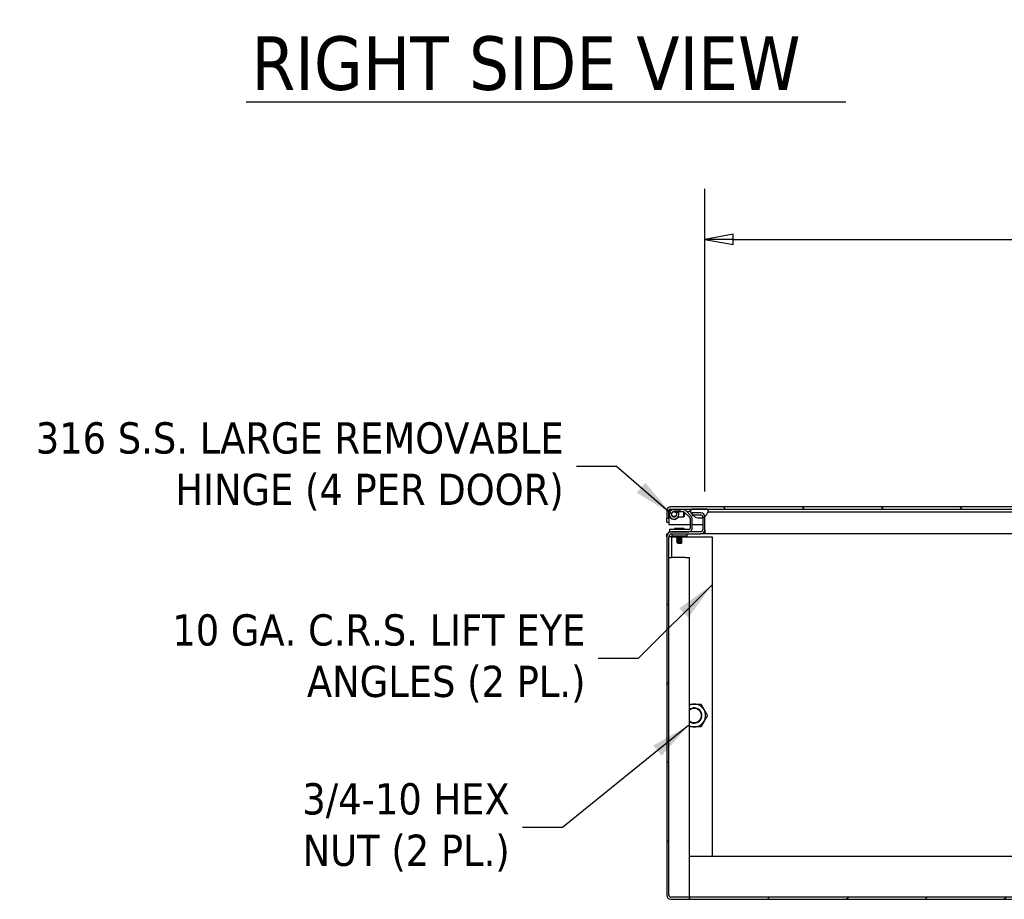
# Model space of a CAD drawing. Extents: x 807 to 1172, y 30 to 260.
# Tile 90 of 214: x 962 to 1011, y 79 to 122. Entities that reach past the tile are written whole.
import ezdxf

# ---------------------------------------------------------------- set-up
doc = ezdxf.new("R2010")
doc.units = 0
doc.header["$LTSCALE"] = 4
doc.header["$MEASUREMENT"] = 0
doc.layers.get('0').update_dxf_attribs({"linetype": 'CONTINUOUS'})
doc.layers.get('DEFPOINTS').update_dxf_attribs({"linetype": 'CONTINUOUS'})
doc.styles.add('ROMANS', font='romans.shx')
doc.styles.add('Text Style168', font='tahoma.ttf')
doc.dimstyles.new('Default (ANSI)', dxfattribs={"dimscale": 20, "dimtxt": 0.07, "dimasz": 0.07, "dimexe": 0.125, "dimexo": 0.0625, "dimgap": 0.031496, "dimtad": 0, "dimtih": 1, "dimtoh": 1, "dimrnd": 1e-08, "dimzin": 0, "dimdsep": 46, "dimtxsty": 'ROMANS', "dimblk": 'Filled-1', "dimcen": 0.09, "dimdle": 0.393701, "dimclrd": 256, "dimclre": 256, "dimclrt": 256, "dimadec": 0, "dimazin": 0, "dimtfac": 0.928571, "dimtofl": 0, "dimtmove": 0, "dimatfit": 3, "dimfxl": 1, "dimtolj": 1, "dimtzin": 0, "dimlwd": -1, "dimlwe": -1, "dimarcsym": 0})
doc.dimstyles.new('Default (ANSI)$7', dxfattribs={"dimscale": 20, "dimtxt": 0.07, "dimasz": 0.098425, "dimexe": 0.125, "dimexo": 0.0625, "dimgap": 0.031496, "dimtad": 0, "dimtih": 1, "dimtoh": 1, "dimrnd": 1e-08, "dimzin": 0, "dimdsep": 46, "dimtxsty": 'ROMANS', "dimblk": 'Filled-1', "dimcen": 0.09, "dimdle": 0.393701, "dimclrd": 256, "dimclre": 256, "dimclrt": 256, "dimadec": 0, "dimazin": 0, "dimtfac": 0.928571, "dimtofl": 0, "dimtmove": 0, "dimatfit": 3, "dimfxl": 1, "dimtolj": 1, "dimtzin": 0, "dimlwd": -1, "dimlwe": -1, "dimarcsym": 0})

# ---------------------------------------------------------------- blocks, each defined once
blk = doc.blocks.new('Filled-1')
at = {"color": 0}
for p, q in [((0, 0), (-1, 0.179)), ((-1, 0.179), (-1, -0.179)), ((-1, 0), (0, 0)), ((-1, -0.179), (0, 0))]:
    blk.add_line(p, q, dxfattribs=at)
at = {"color": 0, "flags": 128}
blk.add_lwpolyline([(-1, -0.179), (0, 0), (-1, 0.179), (-1, -0.179)], dxfattribs=at)
at = {"color": 0}
blk.add_solid([(-1, -0.179), (0, 0), (-1, 0.179), (-1, -0.179)], dxfattribs=at)
blk = doc.blocks.new('*D99')
at = {"transparency": 16777216}
for p, q in [((996.087, 98.918), (996.087, 113.845)), ((1052.462, 98.918), (1052.462, 113.845)), ((997.487, 111.345), (1015.581, 111.345)), ((1051.062, 111.345), (1032.969, 111.345))]:
    blk.add_line(p, q, dxfattribs=at)
at = {"layer": 'DEFPOINTS', "color": 0, "transparency": 16777216}
for p in [(996.087, 111.345), (996.087, 97.668), (1052.462, 97.668)]:
    blk.add_point(p, dxfattribs=at)
at = {"transparency": 16777216, "xscale": 1.400000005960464, "yscale": 1.400000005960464, "zscale": 1.400000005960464, "rotation": 180}
blk.add_blockref('Filled-1', (996.087, 111.345), dxfattribs=at)
at = {"transparency": 16777216, "xscale": 1.400000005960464, "yscale": 1.400000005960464, "zscale": 1.400000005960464}
blk.add_blockref('Filled-1', (1052.462, 111.345), dxfattribs=at)
at = {"transparency": 16777216, "insert": (1024.275, 111.345), "char_height": 1.4, "attachment_point": 5, "style": 'ROMANS'}
blk.add_mtext('\\A1;\\fTahoma|b0|i0;\\H1.5400;(56.38)\\P\\fTahoma|b0|i0;\\H1.5400;OPENING WIDTH', dxfattribs=at)

msp = doc.modelspace()

# ---------------------------------------------------------------- hatches: boundary and pattern name
h = msp.add_hatch()
h.set_pattern_fill('ANSI31', color=256, scale=22, angle=90.0002, style=0)
h.set_pattern_definition([(135.0002, (799.6907, 30.9985), (-1.944537, -1.94455), [])])
edge = h.paths.add_edge_path()
edge.add_line((1023.104, 97.957), (1023.104, 97.904))
edge.add_line((1023.104, 97.904), (1023.104, 97.279))
edge.add_line((1023.104, 97.279), (1023.208, 97.279))
edge.add_line((1023.208, 97.279), (1023.208, 97.957))
edge.add_ellipse((1023.01, 97.957), major_axis=(0.198, 0), ratio=1, start_angle=0, end_angle=90)
edge.add_line((1023.01, 98.154), (994.406, 98.154))
edge.add_ellipse((994.406, 97.957), major_axis=(0, 0.198), ratio=1, start_angle=0, end_angle=90)
edge.add_line((994.208, 97.957), (994.208, 97.592))
edge.add_line((994.208, 97.592), (994.312, 97.592))
edge.add_line((994.312, 97.592), (994.312, 97.957))
edge.add_ellipse((994.406, 97.957), major_axis=(-0.0938, 0), ratio=1, start_angle=270, end_angle=360, ccw=False)
edge.add_line((994.406, 98.05), (995.493, 98.05))
edge.add_line((995.493, 98.05), (996.149, 98.05))
edge.add_line((996.149, 98.05), (1022.339, 98.05))
edge.add_line((1022.339, 98.05), (1022.995, 98.05))
edge.add_line((1022.995, 98.05), (1023.01, 98.05))
edge.add_ellipse((1023.01, 97.957), major_axis=(0, 0.0937), ratio=1, start_angle=280.4636, end_angle=360, ccw=False)
edge.add_ellipse((1023.01, 97.957), major_axis=(0.0922, 0.017), ratio=1, start_angle=349.5364, end_angle=360, ccw=False)
h = msp.add_hatch()
h.set_pattern_fill('ANSI31', color=256, scale=22, style=0)
h.set_pattern_definition([(45, (799.6907, 30.9985), (-1.944544, 1.944544), [])])
edge = h.paths.add_edge_path()
edge.add_ellipse((1054.093, 96.686), major_axis=(0.245, 0), ratio=1, start_angle=0, end_angle=90)
edge.add_line((1054.093, 96.93), (1053.254, 96.93))
edge.add_line((1053.254, 96.93), (1052.66, 96.93))
edge.add_ellipse((1052.66, 97.024), major_axis=(0, -0.0938), ratio=1, start_angle=270, end_angle=360, ccw=False)
edge.add_line((1052.566, 97.024), (1052.566, 97.639))
edge.add_line((1052.566, 97.639), (1052.566, 97.668))
edge.add_ellipse((1052.66, 97.668), major_axis=(-0.0938, 0), ratio=1, start_angle=270, end_angle=360, ccw=False)
edge.add_line((1052.66, 97.762), (1053.076, 97.762))
edge.add_line((1053.076, 97.762), (1053.087, 97.762))
edge.add_line((1053.087, 97.762), (1053.087, 97.775))
edge.add_line((1053.087, 97.775), (1053.087, 97.866))
edge.add_line((1053.087, 97.866), (1052.66, 97.866))
edge.add_ellipse((1052.66, 97.668), major_axis=(0, 0.198), ratio=1, start_angle=0, end_angle=83.2328)
edge.add_ellipse((1052.66, 97.668), major_axis=(-0.196, 0.023), ratio=1, start_angle=0, end_angle=6.7672)
edge.add_line((1052.462, 97.668), (1052.462, 97.024))
edge.add_ellipse((1052.66, 97.024), major_axis=(-0.198, 0), ratio=1, start_angle=0, end_angle=90)
edge.add_line((1052.66, 96.826), (1054.093, 96.826))
edge.add_ellipse((1054.093, 96.686), major_axis=(0, 0.141), ratio=1, start_angle=270, end_angle=360, ccw=False)
edge.add_line((1054.233, 96.686), (1054.233, 79.003))
edge.add_ellipse((1054.139, 79.003), major_axis=(0.0938, 0), ratio=1, start_angle=270, end_angle=360, ccw=False)
edge.add_line((1054.139, 78.909), (994.41, 78.909))
edge.add_ellipse((994.41, 79.003), major_axis=(0, -0.0938), ratio=1, start_angle=270, end_angle=360, ccw=False)
edge.add_line((994.316, 79.003), (994.316, 96.686))
edge.add_ellipse((994.457, 96.686), major_axis=(-0.141, 0), ratio=1, start_angle=270, end_angle=360, ccw=False)
edge.add_line((994.457, 96.826), (995.889, 96.826))
edge.add_ellipse((995.889, 97.024), major_axis=(0, -0.198), ratio=1, start_angle=0, end_angle=90)
edge.add_line((996.087, 97.024), (996.087, 97.668))
edge.add_ellipse((995.889, 97.668), major_axis=(0.198, 0), ratio=1, start_angle=0, end_angle=6.7672)
edge.add_ellipse((995.889, 97.668), major_axis=(0.196, 0.023), ratio=1, start_angle=0, end_angle=83.2328)
edge.add_line((995.889, 97.866), (995.462, 97.866))
edge.add_line((995.462, 97.866), (995.462, 97.775))
edge.add_line((995.462, 97.775), (995.462, 97.762))
edge.add_line((995.462, 97.762), (995.474, 97.762))
edge.add_line((995.474, 97.762), (995.889, 97.762))
edge.add_ellipse((995.889, 97.668), major_axis=(0, 0.0938), ratio=1, start_angle=270, end_angle=360, ccw=False)
edge.add_line((995.983, 97.668), (995.983, 97.639))
edge.add_line((995.983, 97.639), (995.983, 97.024))
edge.add_ellipse((995.889, 97.024), major_axis=(0.0938, 0), ratio=1, start_angle=270, end_angle=360, ccw=False)
edge.add_line((995.889, 96.93), (995.296, 96.93))
edge.add_line((995.296, 96.93), (994.457, 96.93))
edge.add_ellipse((994.457, 96.686), major_axis=(0, 0.245), ratio=1, start_angle=0, end_angle=90)
edge.add_line((994.212, 96.686), (994.212, 79.003))
edge.add_ellipse((994.41, 79.003), major_axis=(-0.198, 0), ratio=1, start_angle=0, end_angle=90)
edge.add_line((994.41, 78.805), (1054.139, 78.805))
edge.add_ellipse((1054.139, 79.003), major_axis=(0, -0.198), ratio=1, start_angle=0, end_angle=90)
edge.add_line((1054.337, 79.003), (1054.337, 96.686))
h = msp.add_hatch()
h.set_pattern_fill('ANSI31', color=256, scale=22, angle=15, style=0)
h.set_pattern_definition([(60, (799.6907, 30.9985), (-2.38157, 1.375), [])])
edge = h.paths.add_edge_path()
edge.add_ellipse((995.821, 98.083), major_axis=(-0.437, -0.18), ratio=1, start_angle=0, end_angle=18.3897)
edge.add_ellipse((995.821, 98.083), major_axis=(-0.359, -0.308), ratio=1, start_angle=0, end_angle=2.0675)
edge.add_ellipse((995.821, 98.083), major_axis=(-0.347, -0.321), ratio=1, start_angle=0, end_angle=67.3212)
edge.add_ellipse((995.821, 98.083), major_axis=(0.163, -0.444), ratio=1, start_angle=0, end_angle=14.0006)
edge.add_ellipse((995.821, 98.083), major_axis=(0.265, -0.392), ratio=1, start_angle=0, end_angle=33.5846)
edge.add_ellipse((996.149, 97.936), major_axis=(0.109, -0.033), ratio=1, start_angle=0, end_angle=106.5734)
edge.add_line((996.149, 98.05), (995.493, 98.05))
edge.add_ellipse((995.493, 97.936), major_axis=(0, 0.114), ratio=1, start_angle=0, end_angle=106.5734)
edge = h.paths.add_edge_path()
edge.add_ellipse((1022.667, 98.083), major_axis=(-0.438, -0.18), ratio=1, start_angle=0, end_angle=6.7191)
edge.add_ellipse((1022.667, 98.083), major_axis=(-0.413, -0.23), ratio=1, start_angle=0, end_angle=13.7381)
edge.add_ellipse((1022.667, 98.083), major_axis=(-0.347, -0.321), ratio=1, start_angle=0, end_angle=114.9064)
edge.add_ellipse((1022.995, 97.936), major_axis=(0.109, -0.033), ratio=1, start_angle=0, end_angle=35.7005)
edge.add_ellipse((1022.995, 97.936), major_axis=(0.108, 0.037), ratio=1, start_angle=0, end_angle=70.8728)
edge.add_line((1022.995, 98.05), (1022.339, 98.05))
edge.add_ellipse((1022.339, 97.936), major_axis=(0, 0.114), ratio=1, start_angle=0, end_angle=106.5734)

# ---------------------------------------------------------------- linework, layer by layer
for p, q in [((973.462, 118.125), (1003.039, 118.125)), ((1023.01, 98.154), (994.406, 98.154)), ((994.208, 97.957), (994.208, 97.592)), ((994.312, 97.592), (994.312, 97.957)), ((994.313, 97.957), (994.313, 97.814)), ((994.313, 97.776), (994.313, 97.279)), ((994.406, 98.05), (1023.01, 98.05)), ((994.567, 98.034), (994.856, 98.034)), ((994.856, 97.93), (994.567, 97.93)), ((994.755, 97.92), (994.567, 97.92)), ((994.567, 97.67), (994.618, 97.67)), ((994.684, 97.863), (994.774, 97.915)), ((994.755, 97.92), (995.044, 97.92)), ((994.771, 97.67), (995.057, 97.67)), ((995.01, 98.034), (994.856, 98.034)), ((994.856, 98.034), (994.856, 97.93)), ((994.856, 97.93), (995.01, 97.93)), ((995.054, 97.912), (995.34, 97.626)), ((995.057, 97.67), (995.057, 97.909)), ((995.067, 97.68), (995.057, 97.67)), ((995.067, 97.899), (995.067, 97.68)), ((995.413, 97.7), (995.128, 97.986)), ((995.183, 97.93), (995.322, 97.93)), ((995.379, 97.93), (995.322, 97.93)), ((995.385, 97.973), (995.385, 98.05)), ((995.889, 97.866), (995.462, 97.866)), ((995.462, 97.866), (995.462, 97.762)), ((995.462, 97.762), (995.889, 97.762)), ((996.149, 98.05), (995.493, 98.05)), ((995.821, 97.61), (995.983, 97.61)), ((995.983, 97.668), (995.983, 97.024)), ((996.087, 97.668), (996.087, 97.69)), ((996.087, 97.024), (996.087, 97.668)), ((996.258, 97.904), (996.321, 97.904)), ((996.321, 97.904), (1018.798, 97.904)), ((994.208, 97.592), (994.312, 97.592)), ((994.208, 97.404), (994.208, 97.592)), ((994.208, 97.404), (994.312, 97.404)), ((994.312, 97.592), (994.312, 97.404)), ((994.313, 97.279), (995.358, 97.279)), ((995.358, 97.582), (995.358, 97.097)), ((995.462, 97.097), (995.462, 97.582)), ((995.462, 97.279), (995.983, 97.279)), ((994.212, 96.686), (994.212, 96.826)), ((994.212, 96.826), (994.257, 96.826)), ((994.212, 96.686), (994.212, 79.003)), ((994.316, 96.93), (994.337, 96.93)), ((994.316, 96.886), (994.316, 96.93)), ((994.316, 79.003), (994.316, 96.686)), ((994.441, 96.68), (994.316, 96.68)), ((995.296, 97.034), (994.337, 97.034)), ((994.337, 97.034), (994.337, 96.93)), ((994.337, 96.93), (995.296, 96.93)), ((994.441, 96.68), (994.441, 95.659)), ((994.472, 96.68), (994.441, 96.68)), ((995.889, 96.93), (994.457, 96.93)), ((994.457, 96.826), (995.889, 96.826)), ((994.462, 96.826), (994.462, 96.706)), ((994.525, 96.706), (994.462, 96.706)), ((994.472, 96.68), (994.715, 96.68)), ((995.15, 96.706), (994.525, 96.706)), ((994.599, 97.11), (995.076, 97.11)), ((994.664, 97.034), (994.599, 97.11)), ((994.712, 96.672), (994.712, 96.678)), ((994.712, 96.622), (994.712, 96.628)), ((994.746, 96.703), (994.746, 96.697)), ((994.746, 96.653), (994.746, 96.647)), ((994.928, 96.677), (994.928, 96.672)), ((994.933, 96.68), (996.441, 96.68)), ((994.962, 96.697), (994.962, 96.703)), ((994.962, 96.647), (994.962, 96.653)), ((995.01, 97.034), (995.076, 97.11)), ((995.212, 96.706), (995.15, 96.706)), ((995.212, 96.706), (995.212, 96.826)), ((996.072, 96.826), (995.889, 96.826)), ((996.064, 96.93), (996.072, 96.93)), ((996.072, 96.93), (996.072, 96.826)), ((996.072, 96.93), (996.087, 96.93)), ((996.087, 96.826), (996.072, 96.826)), ((996.087, 97.024), (996.087, 96.826)), ((1019.032, 96.826), (996.087, 96.826)), ((996.441, 96.68), (996.441, 80.909)), ((994.712, 96.572), (994.712, 96.578)), ((994.712, 96.522), (994.712, 96.528)), ((994.712, 96.472), (994.712, 96.478)), ((994.712, 96.422), (994.712, 96.428)), ((994.75, 96.36), (994.725, 96.385)), ((994.746, 96.603), (994.746, 96.597)), ((994.746, 96.553), (994.746, 96.547)), ((994.746, 96.503), (994.746, 96.497)), ((994.746, 96.453), (994.746, 96.447)), ((994.746, 96.403), (994.746, 96.397)), ((994.75, 96.36), (994.925, 96.36)), ((994.815, 96.363), (994.884, 96.363)), ((994.925, 96.36), (994.934, 96.369)), ((994.928, 96.627), (994.928, 96.622)), ((994.928, 96.577), (994.928, 96.572)), ((994.928, 96.527), (994.928, 96.522)), ((994.928, 96.477), (994.928, 96.472)), ((994.928, 96.427), (994.928, 96.422)), ((994.928, 96.377), (994.928, 96.372)), ((994.962, 96.397), (994.932, 96.397)), ((994.961, 96.396), (994.962, 96.397)), ((994.962, 96.597), (994.962, 96.603)), ((994.962, 96.547), (994.962, 96.553)), ((994.962, 96.497), (994.962, 96.503)), ((994.962, 96.447), (994.962, 96.453)), ((994.962, 96.397), (994.962, 96.403)), ((994.316, 95.659), (994.441, 95.659)), ((995.124, 95.659), (994.441, 95.659)), ((995.124, 95.659), (995.316, 95.659)), ((995.316, 95.659), (995.316, 78.909)), ((1053.233, 80.909), (995.316, 80.909)), ((1054.139, 78.909), (994.41, 78.909)), ((994.41, 78.805), (1054.139, 78.805))]:
    msp.add_line(p, q)
msp.add_circle((994.567, 97.795), 0.125)
for centre, radius, start, end in [((994.406, 97.957), 0.198, 90, 180), ((994.406, 97.957), 0.0938, 90, 180), ((994.567, 97.795), 0.255, 90, 270), ((994.567, 97.795), 0.239, 90, 29.9654), ((994.567, 97.795), 0.135, 90, 29.9654), ((994.567, 97.795), 0.255, 270, 330.6465), ((995.01, 97.868), 0.166, 45, 90), ((995.01, 97.868), 0.0625, 45, 90), ((995.296, 97.582), 0.0625, 0, 45), ((995.493, 97.936), 0.114, 90, 196.5734), ((995.821, 98.083), 0.473, 202.3182, 337.6818), ((995.296, 97.582), 0.166, 0, 45), ((995.889, 97.668), 0.198, 0, 90), ((995.889, 97.668), 0.0938, 0, 90), ((996.149, 97.936), 0.114, 343.4266, 90), ((994.457, 96.686), 0.245, 90, 180), ((994.457, 96.686), 0.141, 90, 180), ((995.296, 97.097), 0.0625, 270, 0), ((995.296, 97.097), 0.166, 270, 0), ((995.889, 97.024), 0.198, 270, 0), ((995.889, 97.024), 0.0938, 270, 0), ((995.566, 87.868), 0.562, 90, 116.3878), ((995.566, 87.868), 0.562, 30, 90), ((995.566, 87.868), 0.375, 228.207, 131.793), ((995.566, 87.868), 0.349, 224.1777, 135.8223), ((995.566, 87.868), 0.562, 330, 30), ((995.566, 87.868), 0.563, 270, 330), ((995.566, 87.868), 0.562, 243.6122, 270), ((994.41, 79.003), 0.198, 180, 270), ((994.41, 79.003), 0.0938, 180, 270)]:
    msp.add_arc(centre, radius, start, end)
for points, knots in [([(994.406, 98.05), (994.384, 98.05), (994.361, 98.029), (994.339, 97.997), (994.33, 97.984), (994.322, 97.97), (994.313, 97.957)], [0, 0, 0, 0, 1.127197, 1.127197, 1.127197, 1.570796, 1.570796, 1.570796, 1.570796]), ([(994.712, 96.678), (994.712, 96.678), (994.712, 96.678), (994.713, 96.678), (994.715, 96.68), (994.732, 96.683), (994.756, 96.685), (994.78, 96.687), (994.815, 96.689), (994.847, 96.691)], [0.53246736, 0.53246736, 0.53246736, 0.53246736, 0.53333333, 0.53333333, 0.53333333, 0.54166667, 0.54166667, 0.54166667, 0.55, 0.55, 0.55, 0.55]), ([(994.713, 96.671), (994.712, 96.671), (994.712, 96.672), (994.713, 96.672), (994.715, 96.674), (994.732, 96.677), (994.756, 96.678), (994.78, 96.68), (994.815, 96.683), (994.847, 96.685)], [0.4645755, 0.4645755, 0.4645755, 0.4645755, 0.46666667, 0.46666667, 0.46666667, 0.475, 0.475, 0.475, 0.48333333, 0.48333333, 0.48333333, 0.48333333]), ([(994.712, 96.628), (994.712, 96.628), (994.712, 96.628), (994.713, 96.628), (994.715, 96.63), (994.732, 96.633), (994.756, 96.635), (994.78, 96.637), (994.815, 96.639), (994.847, 96.641)], [0.46580069, 0.46580069, 0.46580069, 0.46580069, 0.46666667, 0.46666667, 0.46666667, 0.475, 0.475, 0.475, 0.48333333, 0.48333333, 0.48333333, 0.48333333]), ([(994.713, 96.621), (994.712, 96.621), (994.712, 96.622), (994.713, 96.622), (994.715, 96.624), (994.732, 96.627), (994.756, 96.628), (994.78, 96.63), (994.815, 96.633), (994.847, 96.635)], [0.39790884, 0.39790884, 0.39790884, 0.39790884, 0.4, 0.4, 0.4, 0.40833333, 0.40833333, 0.40833333, 0.41666667, 0.41666667, 0.41666667, 0.41666667]), ([(994.847, 96.691), (994.876, 96.693), (994.906, 96.695), (994.927, 96.697), (994.929, 96.697), (994.931, 96.697), (994.932, 96.697), (994.953, 96.699), (994.964, 96.702), (994.962, 96.703), (994.962, 96.704), (994.962, 96.704), (994.961, 96.704)], [0.55, 0.55, 0.55, 0.55, 0.55760233, 0.55760233, 0.55760233, 0.55833333, 0.55833333, 0.55833333, 0.56666667, 0.56666667, 0.56666667, 0.56698806, 0.56698806, 0.56698806, 0.56698806]), ([(994.847, 96.685), (994.876, 96.686), (994.906, 96.689), (994.927, 96.69), (994.929, 96.691), (994.931, 96.691), (994.932, 96.691), (994.951, 96.693), (994.962, 96.695), (994.962, 96.697)], [0.48333333, 0.48333333, 0.48333333, 0.48333333, 0.49093566, 0.49093566, 0.49093566, 0.49166667, 0.49166667, 0.49166667, 0.49913403, 0.49913403, 0.49913403, 0.49913403]), ([(994.847, 96.641), (994.876, 96.643), (994.906, 96.645), (994.927, 96.647), (994.929, 96.647), (994.931, 96.647), (994.932, 96.647), (994.953, 96.649), (994.964, 96.652), (994.962, 96.653), (994.962, 96.654), (994.962, 96.654), (994.961, 96.654)], [0.48333333, 0.48333333, 0.48333333, 0.48333333, 0.49093566, 0.49093566, 0.49093566, 0.49166667, 0.49166667, 0.49166667, 0.5, 0.5, 0.5, 0.50032139, 0.50032139, 0.50032139, 0.50032139]), ([(994.847, 96.635), (994.876, 96.636), (994.906, 96.639), (994.927, 96.64), (994.929, 96.641), (994.931, 96.641), (994.932, 96.641), (994.951, 96.643), (994.962, 96.645), (994.962, 96.647)], [0.41666667, 0.41666667, 0.41666667, 0.41666667, 0.42426899, 0.42426899, 0.42426899, 0.425, 0.425, 0.425, 0.43246736, 0.43246736, 0.43246736, 0.43246736]), ([(994.712, 96.578), (994.712, 96.578), (994.712, 96.578), (994.713, 96.578), (994.715, 96.58), (994.732, 96.583), (994.756, 96.585), (994.78, 96.587), (994.815, 96.589), (994.847, 96.591)], [0.39913403, 0.39913403, 0.39913403, 0.39913403, 0.4, 0.4, 0.4, 0.40833333, 0.40833333, 0.40833333, 0.41666667, 0.41666667, 0.41666667, 0.41666667]), ([(994.713, 96.571), (994.712, 96.571), (994.712, 96.572), (994.713, 96.572), (994.715, 96.574), (994.732, 96.577), (994.756, 96.578), (994.78, 96.58), (994.815, 96.583), (994.847, 96.585)], [0.33124217, 0.33124217, 0.33124217, 0.33124217, 0.33333333, 0.33333333, 0.33333333, 0.34166667, 0.34166667, 0.34166667, 0.35, 0.35, 0.35, 0.35]), ([(994.712, 96.528), (994.712, 96.528), (994.712, 96.528), (994.713, 96.528), (994.715, 96.53), (994.732, 96.533), (994.756, 96.535), (994.78, 96.537), (994.815, 96.539), (994.847, 96.541)], [0.33246736, 0.33246736, 0.33246736, 0.33246736, 0.33333333, 0.33333333, 0.33333333, 0.34166667, 0.34166667, 0.34166667, 0.35, 0.35, 0.35, 0.35]), ([(994.713, 96.521), (994.712, 96.521), (994.712, 96.522), (994.713, 96.522), (994.715, 96.524), (994.732, 96.527), (994.756, 96.528), (994.78, 96.53), (994.815, 96.533), (994.847, 96.535)], [0.2645755, 0.2645755, 0.2645755, 0.2645755, 0.26666667, 0.26666667, 0.26666667, 0.275, 0.275, 0.275, 0.28333333, 0.28333333, 0.28333333, 0.28333333]), ([(994.712, 96.478), (994.712, 96.478), (994.712, 96.478), (994.713, 96.478), (994.715, 96.48), (994.732, 96.483), (994.756, 96.485), (994.78, 96.487), (994.815, 96.489), (994.847, 96.491)], [0.26580069, 0.26580069, 0.26580069, 0.26580069, 0.26666667, 0.26666667, 0.26666667, 0.275, 0.275, 0.275, 0.28333333, 0.28333333, 0.28333333, 0.28333333]), ([(994.713, 96.471), (994.712, 96.471), (994.712, 96.472), (994.713, 96.472), (994.715, 96.474), (994.732, 96.477), (994.756, 96.478), (994.78, 96.48), (994.815, 96.483), (994.847, 96.485)], [0.19790884, 0.19790884, 0.19790884, 0.19790884, 0.2, 0.2, 0.2, 0.20833333, 0.20833333, 0.20833333, 0.21666667, 0.21666667, 0.21666667, 0.21666667]), ([(994.712, 96.428), (994.712, 96.428), (994.712, 96.428), (994.713, 96.428), (994.715, 96.43), (994.732, 96.433), (994.756, 96.435), (994.78, 96.437), (994.815, 96.439), (994.847, 96.441)], [0.19913403, 0.19913403, 0.19913403, 0.19913403, 0.2, 0.2, 0.2, 0.20833333, 0.20833333, 0.20833333, 0.21666667, 0.21666667, 0.21666667, 0.21666667]), ([(994.713, 96.421), (994.712, 96.421), (994.712, 96.422), (994.713, 96.422), (994.715, 96.424), (994.732, 96.427), (994.756, 96.428), (994.78, 96.43), (994.815, 96.433), (994.847, 96.435)], [0.13124217, 0.13124217, 0.13124217, 0.13124217, 0.13333333, 0.13333333, 0.13333333, 0.14166667, 0.14166667, 0.14166667, 0.15, 0.15, 0.15, 0.15]), ([(994.847, 96.393), (994.833, 96.393), (994.822, 96.392), (994.803, 96.391), (994.793, 96.391), (994.772, 96.39), (994.759, 96.389), (994.744, 96.388), (994.74, 96.388), (994.73, 96.387), (994.726, 96.386), (994.725, 96.385), (994.724, 96.385), (994.725, 96.385)], [-0.6731184, -0.6731184, -0.6731184, -0.6731184, -0.6119704, -0.6119704, -0.534949, -0.534949, -0.4392332, -0.4392332, -0.3978122, -0.3978122, -0.3169157, -0.3169157, -0.2882059, -0.2882059, -0.2882059, -0.2882059]), ([(994.845, 96.369), (994.852, 96.37), (994.863, 96.372), (994.888, 96.377), (994.899, 96.379), (994.915, 96.382), (994.92, 96.383), (994.936, 96.386), (994.944, 96.388), (994.956, 96.392), (994.959, 96.394), (994.961, 96.396)], [-0.4811218, -0.4811218, -0.4811218, -0.4811218, -0.3702176, -0.3702176, -0.2839907, -0.2839907, -0.2279337, -0.2279337, -0.1175301, -0.1175301, -0.0258249, -0.0258249, -0.0258249, -0.0258249]), ([(994.847, 96.591), (994.876, 96.593), (994.906, 96.595), (994.927, 96.597), (994.929, 96.597), (994.931, 96.597), (994.932, 96.597), (994.953, 96.599), (994.964, 96.602), (994.962, 96.603), (994.962, 96.604), (994.962, 96.604), (994.961, 96.604)], [0.41666667, 0.41666667, 0.41666667, 0.41666667, 0.42426899, 0.42426899, 0.42426899, 0.425, 0.425, 0.425, 0.43333333, 0.43333333, 0.43333333, 0.43365473, 0.43365473, 0.43365473, 0.43365473]), ([(994.847, 96.585), (994.876, 96.586), (994.906, 96.589), (994.927, 96.59), (994.929, 96.591), (994.931, 96.591), (994.932, 96.591), (994.951, 96.593), (994.962, 96.595), (994.962, 96.597)], [0.35, 0.35, 0.35, 0.35, 0.35760233, 0.35760233, 0.35760233, 0.35833333, 0.35833333, 0.35833333, 0.36580069, 0.36580069, 0.36580069, 0.36580069]), ([(994.847, 96.541), (994.876, 96.543), (994.906, 96.545), (994.927, 96.547), (994.929, 96.547), (994.931, 96.547), (994.932, 96.547), (994.953, 96.549), (994.964, 96.552), (994.962, 96.553), (994.962, 96.554), (994.962, 96.554), (994.961, 96.554)], [0.35, 0.35, 0.35, 0.35, 0.35760233, 0.35760233, 0.35760233, 0.35833333, 0.35833333, 0.35833333, 0.36666667, 0.36666667, 0.36666667, 0.36698806, 0.36698806, 0.36698806, 0.36698806]), ([(994.847, 96.535), (994.876, 96.536), (994.906, 96.539), (994.927, 96.54), (994.929, 96.541), (994.931, 96.541), (994.932, 96.541), (994.951, 96.543), (994.962, 96.545), (994.962, 96.547)], [0.28333333, 0.28333333, 0.28333333, 0.28333333, 0.29093566, 0.29093566, 0.29093566, 0.29166667, 0.29166667, 0.29166667, 0.29913403, 0.29913403, 0.29913403, 0.29913403]), ([(994.847, 96.491), (994.876, 96.493), (994.906, 96.495), (994.927, 96.497), (994.929, 96.497), (994.931, 96.497), (994.932, 96.497), (994.953, 96.499), (994.964, 96.502), (994.962, 96.503), (994.962, 96.504), (994.962, 96.504), (994.961, 96.504)], [0.28333333, 0.28333333, 0.28333333, 0.28333333, 0.29093566, 0.29093566, 0.29093566, 0.29166667, 0.29166667, 0.29166667, 0.3, 0.3, 0.3, 0.30032139, 0.30032139, 0.30032139, 0.30032139]), ([(994.847, 96.485), (994.876, 96.486), (994.906, 96.489), (994.927, 96.49), (994.929, 96.491), (994.931, 96.491), (994.932, 96.491), (994.951, 96.493), (994.962, 96.495), (994.962, 96.497)], [0.21666667, 0.21666667, 0.21666667, 0.21666667, 0.22426899, 0.22426899, 0.22426899, 0.225, 0.225, 0.225, 0.23246736, 0.23246736, 0.23246736, 0.23246736]), ([(994.847, 96.441), (994.876, 96.443), (994.906, 96.445), (994.927, 96.447), (994.929, 96.447), (994.931, 96.447), (994.932, 96.447), (994.953, 96.449), (994.964, 96.452), (994.962, 96.453), (994.962, 96.454), (994.962, 96.454), (994.961, 96.454)], [0.21666667, 0.21666667, 0.21666667, 0.21666667, 0.22426899, 0.22426899, 0.22426899, 0.225, 0.225, 0.225, 0.23333333, 0.23333333, 0.23333333, 0.23365473, 0.23365473, 0.23365473, 0.23365473]), ([(994.847, 96.435), (994.876, 96.436), (994.906, 96.439), (994.927, 96.44), (994.929, 96.441), (994.931, 96.441), (994.932, 96.441), (994.951, 96.443), (994.962, 96.445), (994.962, 96.447)], [0.15, 0.15, 0.15, 0.15, 0.15760233, 0.15760233, 0.15760233, 0.15833333, 0.15833333, 0.15833333, 0.16580069, 0.16580069, 0.16580069, 0.16580069]), ([(994.932, 96.397), (994.927, 96.397), (994.921, 96.397), (994.914, 96.396), (994.908, 96.396), (994.901, 96.396), (994.894, 96.395), (994.886, 96.395), (994.879, 96.395), (994.871, 96.394), (994.863, 96.394), (994.855, 96.394), (994.847, 96.393)], [0, 0, 0, 0, 0.000611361, 0.000611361, 0.000611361, 0.001222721, 0.001222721, 0.001222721, 0.001834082, 0.001834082, 0.001834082, 0.002445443, 0.002445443, 0.002445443, 0.002445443]), ([(994.933, 96.369), (994.934, 96.369), (994.934, 96.369), (994.932, 96.368), (994.929, 96.367), (994.918, 96.366), (994.912, 96.365), (994.9, 96.364), (994.892, 96.364), (994.884, 96.363)], [-0.216702, -0.216702, -0.216702, -0.216702, -0.1872275, -0.1872275, -0.1293211, -0.1293211, -0.0723048, -0.0723048, 0, 0, 0, 0]), ([(994.932, 96.397), (994.951, 96.399), (994.963, 96.401), (994.962, 96.403), (994.962, 96.403), (994.962, 96.403), (994.962, 96.403), (994.962, 96.404), (994.962, 96.404), (994.961, 96.404)], [0.158333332, 0.158333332, 0.158333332, 0.158333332, 0.165935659, 0.165935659, 0.165935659, 0.166666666, 0.166666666, 0.166666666, 0.166988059, 0.166988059, 0.166988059, 0.166988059])]:
    msp.add_open_spline(points, degree=3, knots=knots)
for points in [[(994.329, 98.011), (994.324, 97.993), (994.318, 97.975), (994.313, 97.957)], [(994.713, 96.679), (994.724, 96.685), (994.736, 96.691), (994.747, 96.698)], [(994.746, 96.652), (994.735, 96.658), (994.724, 96.665), (994.713, 96.671)], [(994.713, 96.629), (994.724, 96.635), (994.736, 96.641), (994.747, 96.648)], [(994.746, 96.702), (994.744, 96.704), (994.741, 96.705), (994.739, 96.706)], [(994.961, 96.696), (994.95, 96.689), (994.939, 96.683), (994.927, 96.677)], [(994.961, 96.646), (994.95, 96.639), (994.939, 96.633), (994.927, 96.627)], [(994.928, 96.672), (994.939, 96.666), (994.95, 96.66), (994.961, 96.654)], [(994.957, 96.706), (994.958, 96.705), (994.96, 96.704), (994.961, 96.704)], [(994.746, 96.602), (994.735, 96.608), (994.724, 96.615), (994.713, 96.621)], [(994.713, 96.579), (994.724, 96.585), (994.736, 96.591), (994.747, 96.598)], [(994.746, 96.552), (994.735, 96.558), (994.724, 96.565), (994.713, 96.571)], [(994.713, 96.529), (994.724, 96.535), (994.736, 96.541), (994.747, 96.548)], [(994.746, 96.502), (994.735, 96.508), (994.724, 96.515), (994.713, 96.521)], [(994.713, 96.479), (994.724, 96.485), (994.736, 96.491), (994.747, 96.498)], [(994.746, 96.452), (994.735, 96.458), (994.724, 96.465), (994.713, 96.471)], [(994.713, 96.429), (994.724, 96.435), (994.736, 96.441), (994.747, 96.448)], [(994.746, 96.402), (994.735, 96.408), (994.724, 96.415), (994.713, 96.421)], [(994.725, 96.385), (994.732, 96.389), (994.74, 96.394), (994.747, 96.398)], [(994.815, 96.363), (994.824, 96.365), (994.834, 96.367), (994.845, 96.369)], [(994.961, 96.596), (994.95, 96.589), (994.939, 96.583), (994.927, 96.577)], [(994.961, 96.546), (994.95, 96.539), (994.939, 96.533), (994.927, 96.527)], [(994.961, 96.496), (994.95, 96.489), (994.939, 96.483), (994.927, 96.477)], [(994.961, 96.446), (994.95, 96.439), (994.939, 96.433), (994.927, 96.427)], [(994.958, 96.394), (994.948, 96.388), (994.937, 96.382), (994.927, 96.377)], [(994.928, 96.622), (994.939, 96.616), (994.95, 96.61), (994.961, 96.604)], [(994.928, 96.572), (994.939, 96.566), (994.95, 96.56), (994.961, 96.554)], [(994.928, 96.522), (994.939, 96.516), (994.95, 96.51), (994.961, 96.504)], [(994.928, 96.472), (994.939, 96.466), (994.95, 96.46), (994.961, 96.454)], [(994.928, 96.422), (994.939, 96.416), (994.95, 96.41), (994.961, 96.404)], [(994.928, 96.372), (994.93, 96.371), (994.932, 96.37), (994.933, 96.369)]]:
    msp.add_open_spline(points, degree=3)
for points, weights, knots in [([(994.746, 96.703), (994.746, 96.703), (994.746, 96.703), (994.748, 96.705), (994.754, 96.706)], [0.985823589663, 0.992089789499, 1, 0.967304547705, 0.962695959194], [0.532467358, 0.532467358, 0.532467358, 0.533333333, 0.533333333, 0.536912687, 0.536912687, 0.536912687]), ([(994.746, 96.653), (994.746, 96.653), (994.746, 96.653), (994.749, 96.657), (994.778, 96.66), (994.807, 96.663), (994.844, 96.666), (994.882, 96.669), (994.907, 96.672), (994.923, 96.674), (994.927, 96.677)], [0.985823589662, 0.992089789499, 1, 0.923879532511, 1, 0.923879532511, 1, 0.923879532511, 1, 0.947153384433, 0.967684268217], [0.46580069, 0.46580069, 0.46580069, 0.46666667, 0.46666667, 0.475, 0.475, 0.48333333, 0.48333333, 0.49166667, 0.49166667, 0.49745208, 0.49745208, 0.49745208]), ([(994.747, 96.698), (994.752, 96.701), (994.778, 96.703), (994.79, 96.705), (994.804, 96.706)], [0.987098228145, 0.930995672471, 1, 0.967304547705, 0.962695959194], [0.53411238, 0.53411238, 0.53411238, 0.54166667, 0.54166667, 0.54524602, 0.54524602, 0.54524602]), ([(994.747, 96.648), (994.752, 96.651), (994.778, 96.653), (994.807, 96.657), (994.844, 96.66), (994.882, 96.663), (994.907, 96.666), (994.928, 96.669), (994.928, 96.672)], [0.987098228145, 0.930995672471, 1, 0.923879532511, 1, 0.923879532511, 1, 0.931789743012, 0.985823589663], [0.46744571, 0.46744571, 0.46744571, 0.475, 0.475, 0.48333333, 0.48333333, 0.49166667, 0.49166667, 0.49913403, 0.49913403, 0.49913403]), ([(994.746, 96.603), (994.746, 96.603), (994.746, 96.603), (994.749, 96.607), (994.778, 96.61), (994.807, 96.613), (994.844, 96.616), (994.882, 96.619), (994.907, 96.622), (994.923, 96.624), (994.927, 96.627)], [0.985823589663, 0.992089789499, 1, 0.923879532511, 1, 0.923879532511, 1, 0.923879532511, 1, 0.947153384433, 0.967684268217], [0.39913403, 0.39913403, 0.39913403, 0.4, 0.4, 0.40833333, 0.40833333, 0.41666667, 0.41666667, 0.425, 0.425, 0.43078541, 0.43078541, 0.43078541]), ([(994.746, 96.553), (994.746, 96.553), (994.746, 96.553), (994.749, 96.557), (994.778, 96.56), (994.807, 96.563), (994.844, 96.566), (994.882, 96.569), (994.907, 96.572), (994.923, 96.574), (994.927, 96.577)], [0.985823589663, 0.992089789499, 1, 0.923879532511, 1, 0.923879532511, 1, 0.923879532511, 1, 0.947153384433, 0.967684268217], [0.33246736, 0.33246736, 0.33246736, 0.33333333, 0.33333333, 0.34166667, 0.34166667, 0.35, 0.35, 0.35833333, 0.35833333, 0.36411875, 0.36411875, 0.36411875]), ([(994.746, 96.503), (994.746, 96.503), (994.746, 96.503), (994.749, 96.507), (994.778, 96.51), (994.807, 96.513), (994.844, 96.516), (994.882, 96.519), (994.907, 96.522), (994.923, 96.524), (994.927, 96.527)], [0.985823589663, 0.992089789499, 1, 0.923879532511, 1, 0.923879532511, 1, 0.923879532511, 1, 0.947153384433, 0.967684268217], [0.26580069, 0.26580069, 0.26580069, 0.26666667, 0.26666667, 0.275, 0.275, 0.28333333, 0.28333333, 0.29166667, 0.29166667, 0.29745208, 0.29745208, 0.29745208]), ([(994.746, 96.453), (994.746, 96.453), (994.746, 96.453), (994.749, 96.457), (994.778, 96.46), (994.807, 96.463), (994.844, 96.466), (994.882, 96.469), (994.907, 96.472), (994.923, 96.474), (994.927, 96.477)], [0.985823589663, 0.992089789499, 1, 0.923879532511, 1, 0.923879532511, 1, 0.923879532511, 1, 0.947153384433, 0.967684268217], [0.19913403, 0.19913403, 0.19913403, 0.2, 0.2, 0.20833333, 0.20833333, 0.21666667, 0.21666667, 0.225, 0.225, 0.23078541, 0.23078541, 0.23078541]), ([(994.746, 96.403), (994.746, 96.403), (994.746, 96.403), (994.749, 96.407), (994.778, 96.41), (994.807, 96.413), (994.844, 96.416), (994.882, 96.419), (994.907, 96.422), (994.923, 96.424), (994.927, 96.427)], [0.985823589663, 0.992089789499, 1, 0.923879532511, 1, 0.923879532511, 1, 0.923879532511, 1, 0.947153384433, 0.967684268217], [0.13246736, 0.13246736, 0.13246736, 0.13333333, 0.13333333, 0.14166667, 0.14166667, 0.15, 0.15, 0.15833333, 0.15833333, 0.16411875, 0.16411875, 0.16411875]), ([(994.747, 96.598), (994.752, 96.601), (994.778, 96.603), (994.807, 96.607), (994.844, 96.61), (994.882, 96.613), (994.907, 96.616), (994.928, 96.619), (994.928, 96.622)], [0.987098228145, 0.930995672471, 1, 0.923879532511, 1, 0.923879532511, 1, 0.931789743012, 0.985823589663], [0.40077904, 0.40077904, 0.40077904, 0.40833333, 0.40833333, 0.41666667, 0.41666667, 0.425, 0.425, 0.43246736, 0.43246736, 0.43246736]), ([(994.747, 96.548), (994.752, 96.551), (994.778, 96.553), (994.807, 96.557), (994.844, 96.56), (994.882, 96.563), (994.907, 96.566), (994.928, 96.569), (994.928, 96.572)], [0.987098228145, 0.930995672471, 1, 0.923879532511, 1, 0.923879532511, 1, 0.931789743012, 0.985823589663], [0.33411238, 0.33411238, 0.33411238, 0.34166667, 0.34166667, 0.35, 0.35, 0.35833333, 0.35833333, 0.36580069, 0.36580069, 0.36580069]), ([(994.747, 96.498), (994.752, 96.501), (994.778, 96.503), (994.807, 96.507), (994.844, 96.51), (994.882, 96.513), (994.907, 96.516), (994.928, 96.519), (994.928, 96.522)], [0.987098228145, 0.930995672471, 1, 0.923879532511, 1, 0.923879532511, 1, 0.931789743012, 0.985823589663], [0.26744571, 0.26744571, 0.26744571, 0.275, 0.275, 0.28333333, 0.28333333, 0.29166667, 0.29166667, 0.29913403, 0.29913403, 0.29913403]), ([(994.747, 96.448), (994.752, 96.451), (994.778, 96.453), (994.807, 96.457), (994.844, 96.46), (994.882, 96.463), (994.907, 96.466), (994.928, 96.469), (994.928, 96.472)], [0.987098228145, 0.930995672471, 1, 0.923879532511, 1, 0.923879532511, 1, 0.931789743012, 0.985823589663], [0.20077904, 0.20077904, 0.20077904, 0.20833333, 0.20833333, 0.21666667, 0.21666667, 0.225, 0.225, 0.23246736, 0.23246736, 0.23246736]), ([(994.747, 96.398), (994.752, 96.401), (994.778, 96.403), (994.807, 96.407), (994.844, 96.41), (994.882, 96.413), (994.907, 96.416), (994.928, 96.419), (994.928, 96.422)], [0.987098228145, 0.930995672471, 1, 0.923879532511, 1, 0.923879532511, 1, 0.931789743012, 0.985823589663], [0.13411238, 0.13411238, 0.13411238, 0.14166667, 0.14166667, 0.15, 0.15, 0.15833333, 0.15833333, 0.16580069, 0.16580069, 0.16580069]), ([(994.815, 96.363), (994.83, 96.365), (994.844, 96.366), (994.882, 96.369), (994.907, 96.372), (994.923, 96.374), (994.927, 96.377)], [0.963029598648, 0.968380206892, 1, 0.923879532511, 1, 0.947153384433, 0.967684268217], [0.07987174, 0.07987174, 0.07987174, 0.08333333, 0.08333333, 0.09166667, 0.09166667, 0.09745208, 0.09745208, 0.09745208]), ([(994.884, 96.363), (994.897, 96.365), (994.907, 96.366), (994.928, 96.369), (994.928, 96.372)], [0.963029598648, 0.968380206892, 1, 0.931789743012, 0.985823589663], [0.08820507, 0.08820507, 0.08820507, 0.09166667, 0.09166667, 0.09913403, 0.09913403, 0.09913403])]:
    msp.add_rational_spline(points, weights, degree=2, knots=knots)
for points, weights in [([(995.316, 88.43), (995.447, 88.43), (995.566, 88.43)], [1.01277736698, 1.02982459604, 1]), ([(995.566, 88.43), (995.717, 88.43), (995.891, 88.43)], [1, 1.0379548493, 1]), ([(995.891, 88.43), (995.978, 88.279), (996.053, 88.149)], [1, 1.0379548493, 1]), ([(996.053, 88.149), (996.129, 88.018), (996.216, 87.868)], [1, 1.0379548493, 1]), ([(996.053, 87.586), (995.978, 87.456), (995.891, 87.305)], [1, 1.0379548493, 1]), ([(996.216, 87.868), (996.129, 87.717), (996.053, 87.586)], [1, 1.0379548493, 1]), ([(995.566, 87.305), (995.447, 87.305), (995.316, 87.305)], [1, 1.02982459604, 1.01277736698]), ([(995.891, 87.305), (995.717, 87.305), (995.566, 87.305)], [1, 1.0379548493, 1])]:
    msp.add_rational_spline(points, weights, degree=2)

# ---------------------------------------------------------------- texts
at = {"insert": (973.726, 118.668), "char_height": 2.64, "attachment_point": 7, "style": 'Text Style168'}
msp.add_mtext('RIGHT SIDE VIEW', dxfattribs=at)
at = {"char_height": 1.54, "attachment_point": 6, "line_spacing_factor": 0.987884, "style": 'ROMANS'}
for s, insert, width in [('{\\fTahoma|b0|i0;316 S.S. LARGE REMOVABLE\\P\\fTahoma|b0|i0;HINGE (4 PER DOOR)}', (989.126, 100.15), 26.98993), ('{\\fTahoma|b0|i0;10 GA. C.R.S. LIFT EYE\\P\\fTahoma|b0|i0;ANGLES (2 PL.)}', (990.201, 90.681), 21.75344), ('{\\fTahoma|b0|i0;3/4-10 HEX\\P\\fTahoma|b0|i0;NUT (2 PL.)}', (986.465, 82.353), 11.00339)]:
    msp.add_mtext(s, dxfattribs=dict(at, insert=insert, width=width))

# ---------------------------------------------------------------- dimensions: what is measured, and where the dimension line sits
dim = msp.add_linear_dim(base=(996.087156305, 111.344736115), p1=(1052.462156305, 97.668375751), p2=(996.087156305, 97.668375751), angle=180, text='\\fTahoma|b0|i0;\\H1.5400;(<>)\\P\\fTahoma|b0|i0;\\H1.5400;OPENING WIDTH', dimstyle='Default (ANSI)', override={"dimgap": 0.031496, "dimtih": 0, "dimtoh": 0, "dimdec": 2, "dimtol": 0, "dimlim": 0, "dimtp": 0, "dimtm": 0, "dimtdec": 2, "dimatfit": 1})
dim.commit()
dim.dimension.update_dxf_attribs({"geometry": '*D99', "text_midpoint": (1024.274656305, 111.344736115), "dimtype": 160})

# ---------------------------------------------------------------- leaders
at = {"annotation_type": 0, "has_hookline": 1, "hookline_direction": 1}
for points, text_width in [([(994.434, 97.814), (991.724, 100.15), (989.756, 100.15)], 26.826), ([(996.441, 94.312), (992.8, 90.681), (990.831, 90.681)], 21.456), ([(995.285, 87.38), (989.063, 82.353), (987.095, 82.353)], 10.737)]:
    msp.add_leader(points, dimstyle='Default (ANSI)$7', override={"dimtad": 0}, dxfattribs=dict(at, text_width=text_width))

doc.saveas('drawing.dxf')
